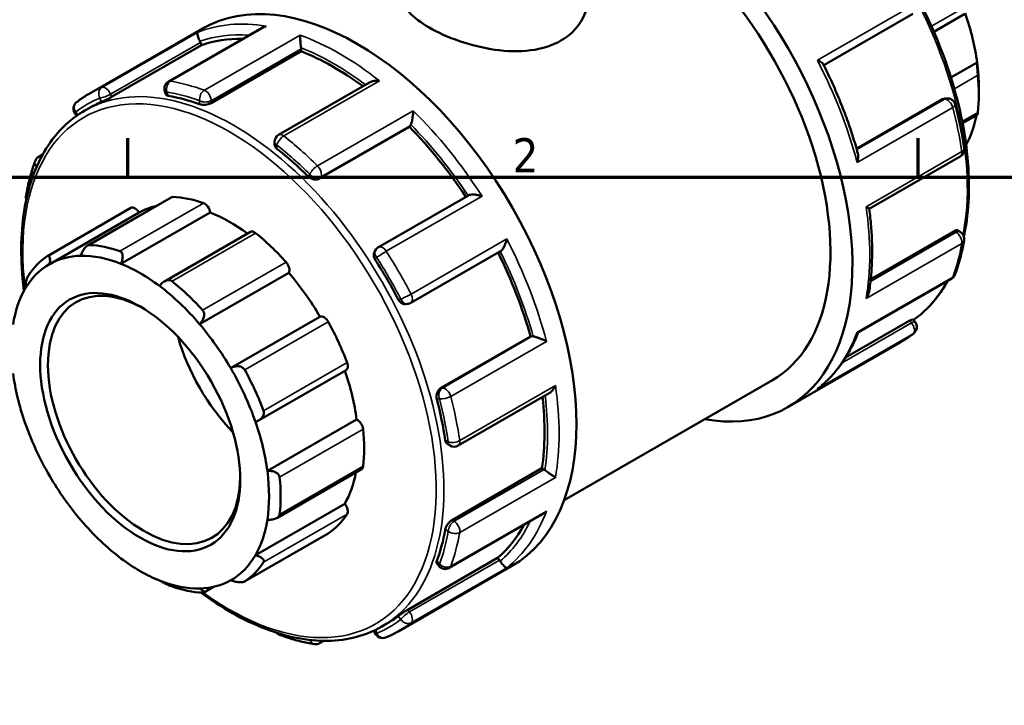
# Model space of a CAD drawing. Header units: millimetres. Extents: x 0 to 903, y -221 to 634.
# Tile 6 of 10: x 60 to 148, y 527 to 588. Entities that reach past the tile are written whole.
import ezdxf

# ---------------------------------------------------------------- set-up
doc = ezdxf.new("R2010")
doc.units = ezdxf.units.MM
for name, color, linetype, lineweight in [('Border (ANSI)', 7, 'Continuous', 70), ('Visible (ANSI)', 7, 'Continuous', 50), ('Visible Narrow (ANSI)', 7, 'Continuous', 35)]:
    doc.layers.add(name, color=color, linetype=linetype, lineweight=lineweight)
doc.styles.add('Note Text (ANSI)', font='tahoma.ttf')

# ---------------------------------------------------------------- blocks, each defined once
blk = doc.blocks.new('Borders Default Border')
at = {"layer": 'Border (ANSI)'}
for p, q in [((70.083, 574), (70.083, 577.448)), ((140.167, 574), (140.167, 577.448))]:
    blk.add_line(p, q, dxfattribs=at)
at = {"layer": 'Border (ANSI)', "flags": 128}
blk.add_lwpolyline([(20, 20), (20, 574), (821, 574), (821, 20), (20, 20)], dxfattribs=at)
at = {"layer": 'Border (ANSI)', "insert": (104.201, 574.4), "char_height": 3.048, "attachment_point": 7, "style": 'Note Text (ANSI)'}
blk.add_mtext('2', dxfattribs=at)

msp = doc.modelspace()

# ---------------------------------------------------------------- linework, layer by layer
at = {"layer": 'Visible (ANSI)'}
for p, q in [((131.785, 583.921), (139.675, 588.465)), ((141.549, 586.887), (144.302, 588.472)), ((66.665, 581.391), (76.689, 587.163)), ((81.955, 587.227), (73.686, 582.465)), ((76.616, 585.691), (76.525, 585.926)), ((68.643, 581.099), (76.616, 585.691)), ((77.471, 580.558), (85.445, 585.149)), ((85.445, 585.149), (85.445, 585.36)), ((145.383, 584.167), (143.063, 582.831)), ((91.523, 582.387), (83.455, 577.742)), ((73.372, 581.577), (73.48, 581.297)), ((145.537, 581.917), (145.537, 581.328)), ((142.329, 580.897), (134.696, 576.502)), ((142.514, 580.958), (142.677, 580.973)), ((66.265, 579.891), (66.702, 580.143)), ((65.412, 579.603), (65.549, 579.433)), ((144.096, 578.771), (145.411, 579.528)), ((87.081, 573.854), (95.055, 578.445)), ((95.055, 578.445), (95.146, 578.576)), ((83.093, 577.115), (83.093, 576.875)), ((62.187, 575.792), (62.527, 575.988)), ((135.821, 571.165), (143.884, 575.808)), ((73.936, 572.196), (66.498, 567.913)), ((100.282, 572.371), (92.306, 567.778)), ((62.953, 566.986), (70.361, 571.252)), ((63.159, 566.284), (71.078, 570.844)), ((69.474, 566.301), (77.393, 570.861)), ((143.678, 569.253), (143.884, 569.134)), ((80.947, 569.133), (73.321, 564.741)), ((143.341, 569.204), (135.952, 564.949)), ((92.075, 567.567), (91.981, 567.433)), ((95.161, 562.831), (103.137, 567.424)), ((76.44, 560.954), (84.359, 565.514)), ((134.836, 560.201), (143.104, 564.962)), ((94.704, 562.722), (94.866, 562.737)), ((79.199, 557.047), (87.119, 561.607)), ((139.69, 561.384), (139.878, 561.151)), ((139.412, 561.259), (133.726, 557.984)), ((97.814, 555.263), (105.788, 559.855)), ((105.946, 559.869), (105.788, 559.855)), ((128.601, 553.59), (138.626, 559.363)), ((81.668, 552.404), (89.438, 556.878)), ((108.768, 545.342), (127.229, 555.973)), ((99.37, 550.174), (107.436, 554.819)), ((82.451, 547.927), (90.37, 552.487)), ((98.441, 550.293), (98.648, 550.174)), ((83.29, 543.755), (90.804, 548.082)), ((98.826, 543.569), (106.8, 548.161)), ((106.982, 548.056), (106.8, 548.161)), ((81.397, 540.461), (89.316, 545.021)), ((98.589, 539.327), (106.857, 544.088)), ((80.428, 538.116), (87.836, 542.382)), ((94.898, 535.625), (102.871, 540.216)), ((97.477, 539.734), (97.664, 539.501)), ((103.029, 540.02), (102.871, 540.216)), ((94.111, 533.729), (104.136, 539.501)), ((77.684, 537.65), (76.824, 537.155)), ((92.614, 534.136), (93.051, 534.387)), ((91.912, 533.771), (91.993, 533.564)), ((87.449, 532.861), (87.09, 532.654))]:
    msp.add_line(p, q, dxfattribs=at)
for centre, start, end in [((74.047, 581.838), 119.93599, 201.19789), ((65.976, 580.056), 127.99348, 218.80817), ((142.743, 580.252), 14.63814, 95.23725), ((83.816, 577.115), 119.93599, 180), ((143.523, 576.435), 299.93599, 8.29912), ((62.548, 575.165), 119.93599, 159.5159), ((61.767, 572.247), 170.05582, 198.13929), ((143.523, 568.507), 350.05582, 60.06401), ((92.667, 567.151), 119.93599, 144.97291), ((142.743, 565.589), 299.93599, 339.5159), ((94.8, 563.458), 275.23725, 299.93599), ((139.314, 560.697), 307.99348, 38.80817), ((99.009, 550.801), 240.06401, 299.93599), ((98.228, 539.954), 218.80817, 299.93599), ((83.816, 534.056), 221.26066, 250.0497), ((92.667, 533.826), 201.19789, 292.25702), ((86.729, 533.281), 260.6364, 299.93599)]:
    msp.add_arc(centre, 0.724, start, end, dxfattribs=at)
for centre, major_axis, start_param, end_param in [((114.878, 577.421), (13.723, -23.831), 5.832158, 8.704762), ((114.878, 577.421), (12.351, -21.448), 0, 2.428637), ((90.412, 563.332), (-13.723, 23.831), 3.141593, 6.283185), ((134.111, 588.497), (-8.064, 14.003), 4.09327, 4.392897), ((76.082, 585.886), (-0.361, 0.627), 4.452523, 4.62109), ((88.362, 562.151), (-13.174, 22.878), 5.947603, 6.180212), ((84.933, 585.655), (-0.361, 0.627), 3.928925, 4.097492), ((88.362, 562.151), (-13.174, 22.878), 5.361516, 5.656614), ((134.111, 588.497), (-8.064, 14.003), 3.928925, 4.09327), ((133.6, 588.202), (8.425, -14.63), 0.667766, 0.906898), ((79.876, 557.265), (-13.174, 22.878), 6.208024, 6.283185), ((79.876, 557.265), (13.174, -22.878), 2.542832, 2.697023), ((134.111, 588.497), (8.064, -14.003), 0.339466, 0.591719), ((88.362, 562.151), (-13.174, 22.878), 4.822746, 5.133015), ((94.703, 579.126), (0.361, -0.627), 0.263733, 0.4323), ((79.876, 557.265), (13.174, -22.878), 2.019234, 2.173424), ((74.297, 571.569), (-0.361, 0.627), 5.933446, 6.283185), ((79.098, 556.817), (-8.425, 14.63), 5.694314, 5.933446), ((70.722, 570.625), (-0.361, 0.627), 4.729446, 6.283185), ((79.098, 556.817), (-8.064, 14.003), 6.105402, 6.277853), ((76.889, 571.05), (0.361, -0.627), 0.959535, 2.552722), ((79.098, 556.817), (8.064, -14.003), 2.218568, 2.507942), ((81.308, 568.506), (-0.361, 0.627), 5.305127, 6.283185), ((79.098, 556.817), (8.425, -14.63), 1.924403, 2.163535), ((71.69, 552.551), (-8.425, 14.63), 5.694314, 5.933446), ((71.69, 552.551), (-8.425, 14.63), 0.039447, 0.278579), ((71.179, 552.257), (-8.064, 14.003), 5.978226, 6.277853), ((71.179, 552.257), (-8.064, 14.003), 5.649534, 5.978226), ((79.876, 557.265), (13.174, -22.878), 1.495635, 1.649825), ((88.362, 562.151), (-13.174, 22.878), 4.29563, 4.605965), ((71.179, 552.257), (-8.064, 14.003), 6.277853, 6.606544), ((71.179, 552.257), (8.064, -14.003), 2.208315, 2.507942), ((83.9, 566.039), (0.361, -0.627), 0.331217, 1.924403), ((71.52, 552.453), (6.018, -10.45), 2.37399, 7.050788), ((79.098, 556.817), (8.064, -14.003), 1.579996, 1.879623), ((71.179, 552.257), (-8.064, 14.003), 0.323359, 0.622986), ((71.179, 552.257), (8.064, -14.003), 1.879623, 2.208315), ((71.69, 552.551), (-8.425, 14.63), 5.065996, 5.305127), ((87.475, 560.978), (-0.361, 0.627), 4.676809, 6.269995), ((71.179, 552.257), (8.064, -14.003), 1.579996, 1.879623), ((79.098, 556.817), (8.425, -14.63), 1.296085, 1.535216), ((82.493, 558.772), (-6.018, 10.45), 1.154619, 1.986973), ((106.202, 559.21), (-0.361, 0.627), 5.854752, 6.02332), ((71.179, 552.257), (8.064, -14.003), 1.251305, 1.579996), ((89.077, 557.505), (0.361, -0.627), 0, 1.296085), ((71.179, 552.257), (-8.064, 14.003), 0.951678, 1.251305), ((71.69, 552.551), (-8.425, 14.63), 4.437677, 4.676809), ((79.098, 556.817), (8.064, -14.003), 0.951678, 1.249238), ((88.362, 562.151), (-13.174, 22.878), 3.772032, 4.067311), ((79.876, 557.265), (13.174, -22.878), 0.972036, 1.126227), ((71.179, 552.257), (-8.064, 14.003), 1.251305, 1.579996), ((71.179, 552.257), (8.064, -14.003), 0.951678, 1.251305), ((90.443, 551.86), (0.361, -0.627), 0.906898, 2.500084), ((79.098, 556.817), (8.425, -14.63), 0.667766, 0.906898), ((90.443, 548.709), (0.361, -0.627), 0, 0.667766), ((71.179, 552.257), (-8.064, 14.003), 1.579996, 1.879623), ((71.179, 552.257), (8.064, -14.003), 0.622986, 0.951678), ((79.098, 556.817), (8.064, -14.003), 0.323359, 0.591719), ((106.982, 547.465), (-0.361, 0.627), 5.331154, 5.499721), ((71.69, 552.551), (-8.425, 14.63), 3.809359, 4.04849), ((89.077, 544.636), (0.361, -0.627), 0.278579, 1.871765), ((79.098, 556.817), (8.425, -14.63), 0.039447, 0.278579), ((71.179, 552.257), (-8.064, 14.003), 1.879623, 2.208315), ((71.179, 552.257), (8.064, -14.003), 0.323359, 0.622986), ((88.362, 562.151), (13.174, -22.878), 0.10684, 0.340661), ((87.475, 543.009), (0.361, -0.627), 0, 0.039447), ((79.876, 557.265), (13.174, -22.878), 0.448437, 0.602628), ((71.179, 552.257), (8.064, -14.003), 6.277853, 6.606544), ((71.179, 552.257), (-8.064, 14.003), 2.208315, 2.507942), ((71.69, 552.551), (8.425, -14.63), 0.039447, 0.278579), ((102.774, 539.655), (-0.361, 0.627), 4.807555, 4.976122), ((71.179, 552.257), (8.064, -14.003), 5.649534, 5.978226), ((71.179, 552.257), (8.064, -14.003), 5.978226, 6.277853), ((71.69, 552.551), (8.425, -14.63), 5.694314, 5.933446), ((79.876, 557.265), (13.174, -22.878), 0, 0.079029)]:
    msp.add_ellipse(centre, major_axis=major_axis, ratio=0.578093, start_param=start_param, end_param=end_param, dxfattribs=at)
msp.add_ellipse((71.179, 552.257), major_axis=(6.258, -10.868), ratio=0.578093, dxfattribs=at)
for points, knots in [([(122.126, 607.14), (122.462, 607.03), (122.8, 606.909), (125.134, 605.996), (127.167, 604.816), (131.119, 601.783), (133.037, 599.928), (136.562, 595.739), (138.169, 593.405), (140.915, 588.49), (142.053, 585.911), (143.747, 580.763), (144.301, 578.195), (144.766, 573.322), (144.676, 571.019), (144.244, 568.887), (144.227, 568.809), (144.211, 568.732)], [6.070202, 6.070202, 6.070202, 6.070202, 6.124935, 6.124935, 6.447464, 6.447464, 6.77046, 6.77046, 7.092938, 7.092938, 7.415219, 7.415219, 7.737758, 7.737758, 8.060811, 8.060811, 8.073028, 8.073028, 8.073028, 8.073028]), ([(110.895, 590.041), (110.895, 589.304), (110.691, 588.514), (109.853, 587.12), (109.218, 586.52), (107.74, 585.669), (106.807, 585.367), (104.775, 585.107), (103.675, 585.146), (101.616, 585.434), (100.515, 585.704), (98.483, 586.401), (97.55, 586.826), (96.073, 587.677), (95.438, 588.155), (94.599, 589.111), (94.395, 589.593), (94.395, 590.041)], [1.880112, 1.880112, 1.880112, 1.880112, 2.193561, 2.193561, 2.50701, 2.50701, 2.820459, 2.820459, 3.133908, 3.133908, 3.447212, 3.447212, 3.760516, 3.760516, 4.073819, 4.073819, 4.387123, 4.387123, 4.387123, 4.387123]), ([(76.476, 586.036), (76.445, 586.097), (76.417, 586.157), (76.362, 586.285), (76.337, 586.35), (76.29, 586.486), (76.271, 586.554), (76.247, 586.665), (76.242, 586.71), (76.243, 586.781), (76.249, 586.806), (76.261, 586.821), (76.262, 586.821), (76.262, 586.822)], [0, 0, 0, 0, 0.0203393, 0.0203393, 0.0436652, 0.0436652, 0.0747396, 0.0747396, 0.1054581, 0.1054581, 0.1377174, 0.1377174, 0.1382537, 0.1382537, 0.1382537, 0.1382537]), ([(82.361, 587.381), (82.359, 587.38), (82.357, 587.38), (82.252, 587.357), (82.15, 587.323), (82.021, 587.263), (81.987, 587.246), (81.955, 587.227)], [-0.00054139, -0.00054139, -0.00054139, -0.00054139, 0, 0, 0.03203812, 0.03203812, 0.04364279, 0.04364279, 0.04364279, 0.04364279]), ([(85.438, 585.464), (85.429, 585.523), (85.422, 585.587), (85.406, 585.731), (85.398, 585.809), (85.382, 585.985), (85.375, 586.08), (85.364, 586.252), (85.359, 586.329), (85.353, 586.469), (85.352, 586.531), (85.352, 586.583), (85.352, 586.584), (85.352, 586.585)], [0, 0, 0, 0, 0.0203393, 0.0203393, 0.0436652, 0.0436652, 0.0747396, 0.0747396, 0.1054581, 0.1054581, 0.1377174, 0.1377174, 0.1382537, 0.1382537, 0.1382537, 0.1382537]), ([(131.218, 584.365), (131.22, 584.364), (131.221, 584.364), (131.311, 584.326), (131.392, 584.286), (131.533, 584.206), (131.594, 584.165), (131.687, 584.086), (131.722, 584.047), (131.741, 584.01)], [-0.00054139, -0.00054139, -0.00054139, -0.00054139, 0, 0, 0.03203812, 0.03203812, 0.0625917, 0.0625917, 0.09097748, 0.09097748, 0.09097748, 0.09097748]), ([(145.452, 583.024), (145.448, 583.068), (145.443, 583.116), (145.434, 583.217), (145.43, 583.27), (145.417, 583.43), (145.409, 583.537), (145.396, 583.742), (145.39, 583.851), (145.384, 584.034), (145.383, 584.109), (145.383, 584.167)], [0.1364285, 0.1364285, 0.1364285, 0.1364285, 0.1518148, 0.1518148, 0.1672011, 0.1672011, 0.1979738, 0.1979738, 0.2354154, 0.2354154, 0.2705766, 0.2705766, 0.2705766, 0.2705766]), ([(134.817, 576.073), (134.67, 576.604), (134.511, 577.136), (134.17, 578.201), (133.987, 578.734), (133.598, 579.798), (133.392, 580.33), (132.957, 581.39), (132.729, 581.918), (132.251, 582.969), (132.001, 583.491), (131.741, 584.01)], [5.0750808, 5.0750808, 5.0750808, 5.0750808, 5.1393096, 5.1393096, 5.2035383, 5.2035383, 5.267767, 5.267767, 5.3319958, 5.3319958, 5.3962245, 5.3962245, 5.3962245, 5.3962245]), ([(92.394, 582.529), (92.392, 582.53), (92.391, 582.53), (92.283, 582.541), (92.175, 582.543), (91.968, 582.529), (91.867, 582.513), (91.683, 582.463), (91.598, 582.43), (91.523, 582.387)], [-0.00054139, -0.00054139, -0.00054139, -0.00054139, 0, 0, 0.03203812, 0.03203812, 0.0625917, 0.0625917, 0.09118899, 0.09118899, 0.09118899, 0.09118899]), ([(65.531, 580.627), (65.603, 580.683), (65.676, 580.738), (65.823, 580.847), (65.897, 580.9), (66.047, 581.004), (66.122, 581.055), (66.275, 581.155), (66.352, 581.203), (66.507, 581.299), (66.586, 581.345), (66.665, 581.391)], [5.41806554, 5.41806554, 5.41806554, 5.41806554, 5.4343966, 5.4343966, 5.45072766, 5.45072766, 5.46705873, 5.46705873, 5.48338979, 5.48338979, 5.49972085, 5.49972085, 5.49972085, 5.49972085]), ([(68.643, 581.099), (68.579, 581.062), (68.5, 581.019), (68.334, 580.932), (68.246, 580.888), (68.083, 580.809), (67.999, 580.769), (67.848, 580.7), (67.782, 580.671), (67.732, 580.65)], [0, 0, 0, 0, 0.0272253, 0.0272253, 0.0544506, 0.0544506, 0.0821466, 0.0821466, 0.1098427, 0.1098427, 0.1098427, 0.1098427]), ([(73.67, 581.195), (73.609, 581.205), (73.556, 581.223), (73.501, 581.262), (73.488, 581.279), (73.481, 581.297)], [-0.10984267, -0.10984267, -0.10984267, -0.10984267, -0.08214662, -0.08214662, -0.0655524, -0.0655524, -0.0655524, -0.0655524]), ([(77.471, 580.558), (77.407, 580.521), (77.326, 580.486), (77.148, 580.434), (77.052, 580.416), (76.87, 580.399), (76.772, 580.398), (76.593, 580.415), (76.512, 580.432), (76.448, 580.456)], [0, 0, 0, 0, 0.0272253, 0.0272253, 0.0544506, 0.0544506, 0.0821466, 0.0821466, 0.1098427, 0.1098427, 0.1098427, 0.1098427]), ([(60.88, 563.908), (60.832, 564.272), (60.791, 564.634), (60.524, 567.431), (60.614, 569.735), (61.446, 573.838), (62.186, 575.641), (64.059, 578.266), (65.085, 579.212), (66.265, 579.891)], [4.5486068, 4.5486068, 4.5486068, 4.5486068, 4.5961655, 4.5961655, 4.9192185, 4.9192185, 5.2413668, 5.2413668, 5.4997209, 5.4997209, 5.4997209, 5.4997209]), ([(95.183, 578.645), (95.199, 578.687), (95.216, 578.739), (95.251, 578.864), (95.268, 578.938), (95.304, 579.115), (95.322, 579.219), (95.35, 579.419), (95.361, 579.516), (95.378, 579.703), (95.383, 579.794), (95.386, 579.877), (95.386, 579.878), (95.386, 579.88)], [0, 0, 0, 0, 0.0203393, 0.0203393, 0.0436652, 0.0436652, 0.0747396, 0.0747396, 0.1054581, 0.1054581, 0.1377174, 0.1377174, 0.1382537, 0.1382537, 0.1382537, 0.1382537]), ([(143.443, 580.435), (143.511, 580.172), (143.577, 579.909), (143.702, 579.386), (143.762, 579.124), (143.874, 578.603), (143.927, 578.343), (144.027, 577.824), (144.074, 577.566), (144.161, 577.051), (144.202, 576.795), (144.239, 576.539)], [1.2292753, 1.2292753, 1.2292753, 1.2292753, 1.261164, 1.261164, 1.2930526, 1.2930526, 1.3249413, 1.3249413, 1.3568299, 1.3568299, 1.3887185, 1.3887185, 1.3887185, 1.3887185]), ([(145.411, 579.528), (145.415, 579.531), (145.42, 579.541), (145.43, 579.578), (145.434, 579.6), (145.443, 579.657), (145.448, 579.692), (145.452, 579.731)], [0.3445632, 0.3445632, 0.3445632, 0.3445632, 0.36352175, 0.36352175, 0.37890806, 0.37890806, 0.39429437, 0.39429437, 0.39429437, 0.39429437]), ([(83.305, 576.507), (83.241, 576.558), (83.185, 576.619), (83.111, 576.747), (83.093, 576.814), (83.093, 576.875)], [-0.10984267, -0.10984267, -0.10984267, -0.10984267, -0.08214662, -0.08214662, -0.05465873, -0.05465873, -0.05465873, -0.05465873]), ([(61.054, 572.372), (61.092, 572.587), (61.133, 572.801), (61.222, 573.223), (61.27, 573.431), (61.372, 573.843), (61.427, 574.047), (61.542, 574.448), (61.603, 574.646), (61.731, 575.036), (61.799, 575.229), (61.87, 575.418)], [4.8944668, 4.8944668, 4.8944668, 4.8944668, 4.9263554, 4.9263554, 4.958244, 4.958244, 4.9901327, 4.9901327, 5.0220213, 5.0220213, 5.05391, 5.05391, 5.05391, 5.05391]), ([(134.817, 576.073), (134.833, 576.013), (134.842, 575.947), (134.846, 575.788), (134.838, 575.693), (134.804, 575.496), (134.777, 575.392), (134.741, 575.29), (134.74, 575.288), (134.739, 575.286)], [0.0510923, 0.0510923, 0.0510923, 0.0510923, 0.07473963, 0.07473963, 0.10545808, 0.10545808, 0.13771742, 0.13771742, 0.13825366, 0.13825366, 0.13825366, 0.13825366]), ([(87.081, 573.854), (87.017, 573.817), (86.936, 573.79), (86.762, 573.767), (86.667, 573.772), (86.49, 573.806), (86.395, 573.839), (86.222, 573.929), (86.144, 573.986), (86.082, 574.047)], [0, 0, 0, 0, 0.0272253, 0.0272253, 0.0544506, 0.0544506, 0.0821466, 0.0821466, 0.1098427, 0.1098427, 0.1098427, 0.1098427]), ([(101.484, 572.297), (101.483, 572.297), (101.481, 572.298), (101.386, 572.332), (101.285, 572.361), (101.085, 572.406), (100.983, 572.424), (100.778, 572.446), (100.673, 572.449), (100.502, 572.438), (100.434, 572.427), (100.339, 572.399), (100.308, 572.386), (100.282, 572.371)], [-0.0005414, -0.0005414, -0.0005414, -0.0005414, 0, 0, 0.0320381, 0.0320381, 0.0625917, 0.0625917, 0.0942432, 0.0942432, 0.1179354, 0.1179354, 0.1320382, 0.1320382, 0.1320382, 0.1320382]), ([(135.541, 571.366), (135.542, 571.365), (135.543, 571.365), (135.607, 571.328), (135.661, 571.295), (135.747, 571.238), (135.78, 571.215), (135.812, 571.185), (135.82, 571.175), (135.821, 571.169)], [-0.00054139, -0.00054139, -0.00054139, -0.00054139, 0, 0, 0.03203812, 0.03203812, 0.0625917, 0.0625917, 0.08253843, 0.08253843, 0.08253843, 0.08253843]), ([(135.808, 563.843), (135.879, 564.29), (135.935, 564.748), (136.02, 565.68), (136.048, 566.155), (136.078, 567.121), (136.078, 567.612), (136.052, 568.607), (136.025, 569.111), (135.943, 570.132), (135.889, 570.648), (135.821, 571.169)], [4.5473018, 4.5473018, 4.5473018, 4.5473018, 4.6126963, 4.6126963, 4.6780908, 4.6780908, 4.7434854, 4.7434854, 4.8088799, 4.8088799, 4.8742744, 4.8742744, 4.8742744, 4.8742744]), ([(143.341, 569.204), (143.405, 569.241), (143.472, 569.266), (143.589, 569.283), (143.64, 569.275), (143.678, 569.253)], [0.21993372, 0.21993372, 0.21993372, 0.21993372, 0.24726359, 0.24726359, 0.27445263, 0.27445263, 0.27445263, 0.27445263]), ([(103.137, 567.424), (103.162, 567.438), (103.188, 567.458), (103.259, 567.524), (103.302, 567.578), (103.397, 567.718), (103.446, 567.81), (103.531, 567.998), (103.567, 568.096), (103.629, 568.296), (103.655, 568.399), (103.674, 568.5), (103.674, 568.502), (103.675, 568.504)], [0.0066512, 0.0066512, 0.0066512, 0.0066512, 0.0203393, 0.0203393, 0.0436652, 0.0436652, 0.0747396, 0.0747396, 0.1054581, 0.1054581, 0.1377174, 0.1377174, 0.1382537, 0.1382537, 0.1382537, 0.1382537]), ([(144.236, 568.382), (144.198, 568.166), (144.157, 567.953), (144.068, 567.531), (144.02, 567.322), (143.918, 566.91), (143.864, 566.707), (143.748, 566.306), (143.687, 566.108), (143.559, 565.717), (143.491, 565.525), (143.42, 565.335)], [1.7528741, 1.7528741, 1.7528741, 1.7528741, 1.7847628, 1.7847628, 1.8166514, 1.8166514, 1.84854, 1.84854, 1.8804287, 1.8804287, 1.9123173, 1.9123173, 1.9123173, 1.9123173]), ([(65.918, 567.013), (65.951, 567.123), (65.996, 567.242), (66.109, 567.476), (66.178, 567.591), (66.313, 567.764), (66.385, 567.838), (66.496, 567.914), (66.533, 567.934), (66.606, 567.959), (66.641, 567.965), (66.674, 567.964)], [0.2601463, 0.2601463, 0.2601463, 0.2601463, 0.2953075, 0.2953075, 0.3327491, 0.3327491, 0.3635218, 0.3635218, 0.3789081, 0.3789081, 0.3942944, 0.3942944, 0.3942944, 0.3942944]), ([(62.939, 566.977), (62.964, 566.994), (62.988, 567.004), (63.032, 567.009), (63.053, 567.004), (63.109, 566.972), (63.136, 566.924), (63.176, 566.798), (63.186, 566.704), (63.186, 566.5), (63.175, 566.39), (63.159, 566.284)], [0.1364285, 0.1364285, 0.1364285, 0.1364285, 0.1518148, 0.1518148, 0.1672011, 0.1672011, 0.1979738, 0.1979738, 0.2354154, 0.2354154, 0.2705766, 0.2705766, 0.2705766, 0.2705766]), ([(69.382, 567.422), (69.418, 567.409), (69.451, 567.39), (69.508, 567.338), (69.533, 567.306), (69.594, 567.195), (69.616, 567.102), (69.632, 566.9), (69.62, 566.773), (69.565, 566.528), (69.523, 566.408), (69.474, 566.301)], [0.1364285, 0.1364285, 0.1364285, 0.1364285, 0.1518148, 0.1518148, 0.1672011, 0.1672011, 0.1979738, 0.1979738, 0.2354154, 0.2354154, 0.2705766, 0.2705766, 0.2705766, 0.2705766]), ([(92.02, 566.664), (91.971, 566.741), (91.93, 566.831), (91.885, 567.014), (91.879, 567.106), (91.899, 567.267), (91.926, 567.346), (91.972, 567.42), (91.977, 567.426), (91.981, 567.433)], [-0.10984267, -0.10984267, -0.10984267, -0.10984267, -0.08214662, -0.08214662, -0.05445057, -0.05445057, -0.02722528, -0.02722528, -0.02454047, -0.02454047, -0.02454047, -0.02454047]), ([(60.961, 564.052), (60.968, 564.148), (60.98, 564.26), (61.016, 564.5), (61.041, 564.63), (61.095, 564.851), (61.125, 564.958), (61.176, 565.098), (61.193, 565.142), (61.229, 565.218), (61.247, 565.251), (61.265, 565.278)], [0.2601463, 0.2601463, 0.2601463, 0.2601463, 0.2953075, 0.2953075, 0.3327491, 0.3327491, 0.3635218, 0.3635218, 0.3789081, 0.3789081, 0.3942944, 0.3942944, 0.3942944, 0.3942944]), ([(72.884, 564.337), (72.954, 564.432), (73.038, 564.527), (73.233, 564.693), (73.343, 564.762), (73.543, 564.841), (73.645, 564.863), (73.789, 564.855), (73.836, 564.846), (73.923, 564.814), (73.963, 564.792), (73.999, 564.763)], [0.2601463, 0.2601463, 0.2601463, 0.2601463, 0.2953075, 0.2953075, 0.3327491, 0.3327491, 0.3635218, 0.3635218, 0.3789081, 0.3789081, 0.3942944, 0.3942944, 0.3942944, 0.3942944]), ([(142.763, 564.765), (142.548, 564.376), (142.315, 564.006), (141.405, 562.73), (140.625, 561.945), (139.742, 561.32)], [8.3055023, 8.3055023, 8.3055023, 8.3055023, 8.3829595, 8.3829595, 8.5875739, 8.5875739, 8.5875739, 8.5875739]), ([(94.704, 562.723), (94.695, 562.722), (94.686, 562.721), (94.598, 562.718), (94.516, 562.735), (94.366, 562.798), (94.289, 562.849), (94.154, 562.98), (94.096, 563.06), (94.054, 563.142)], [0.02422278, 0.02422278, 0.02422278, 0.02422278, 0.02722528, 0.02722528, 0.05445057, 0.05445057, 0.08214662, 0.08214662, 0.10984267, 0.10984267, 0.10984267, 0.10984267]), ([(135.808, 563.843), (135.806, 563.829), (135.804, 563.816), (135.782, 563.703), (135.749, 563.604), (135.663, 563.411), (135.608, 563.316), (135.543, 563.227), (135.542, 563.225), (135.541, 563.224)], [0.07067827, 0.07067827, 0.07067827, 0.07067827, 0.07473963, 0.07473963, 0.10545808, 0.10545808, 0.13771742, 0.13771742, 0.13825366, 0.13825366, 0.13825366, 0.13825366]), ([(76.707, 562.186), (76.74, 562.149), (76.768, 562.107), (76.811, 562.015), (76.826, 561.965), (76.854, 561.809), (76.846, 561.698), (76.797, 561.476), (76.744, 561.352), (76.607, 561.131), (76.525, 561.034), (76.44, 560.954)], [0.1364285, 0.1364285, 0.1364285, 0.1364285, 0.1518148, 0.1518148, 0.1672011, 0.1672011, 0.1979738, 0.1979738, 0.2354154, 0.2354154, 0.2705766, 0.2705766, 0.2705766, 0.2705766]), ([(139.412, 561.259), (139.476, 561.296), (139.536, 561.328), (139.629, 561.372), (139.661, 561.384), (139.684, 561.387), (139.688, 561.386), (139.69, 561.384)], [0.21993372, 0.21993372, 0.21993372, 0.21993372, 0.247159, 0.247159, 0.27438429, 0.27438429, 0.28545147, 0.28545147, 0.28545147, 0.28545147]), ([(107.196, 559.425), (107.194, 559.425), (107.193, 559.426), (107.121, 559.465), (107.041, 559.505), (106.874, 559.583), (106.786, 559.622), (106.599, 559.697), (106.5, 559.735), (106.327, 559.793), (106.254, 559.815), (106.127, 559.848), (106.073, 559.859), (106.026, 559.866), (106.025, 559.866), (106.024, 559.867)], [-0.0005414, -0.0005414, -0.0005414, -0.0005414, 0, 0, 0.0320381, 0.0320381, 0.0625917, 0.0625917, 0.0942432, 0.0942432, 0.1179354, 0.1179354, 0.1384916, 0.1384916, 0.1390343, 0.1390343, 0.1390343, 0.1390343]), ([(131.316, 555.274), (131.622, 555.515), (131.915, 555.776), (132.473, 556.334), (132.738, 556.631), (133.239, 557.259), (133.476, 557.591), (133.918, 558.286), (134.125, 558.65), (134.506, 559.406), (134.681, 559.798), (134.841, 560.203)], [4.0098785, 4.0098785, 4.0098785, 4.0098785, 4.0793574, 4.0793574, 4.1488364, 4.1488364, 4.2183153, 4.2183153, 4.2877942, 4.2877942, 4.3569966, 4.3569966, 4.3569966, 4.3569966]), ([(134.739, 560.227), (134.74, 560.226), (134.741, 560.226), (134.776, 560.208), (134.803, 560.199), (134.827, 560.198), (134.833, 560.198), (134.836, 560.201)], [-0.00054139, -0.00054139, -0.00054139, -0.00054139, 0, 0, 0.03203812, 0.03203812, 0.04401759, 0.04401759, 0.04401759, 0.04401759]), ([(139.76, 560.127), (139.688, 560.071), (139.615, 560.015), (139.468, 559.907), (139.393, 559.854), (139.243, 559.75), (139.168, 559.699), (139.015, 559.599), (138.938, 559.55), (138.783, 559.455), (138.705, 559.408), (138.626, 559.363)], [2.27647288, 2.27647288, 2.27647288, 2.27647288, 2.29280395, 2.29280395, 2.30913501, 2.30913501, 2.32546607, 2.32546607, 2.34179714, 2.34179714, 2.3581282, 2.3581282, 2.3581282, 2.3581282]), ([(79.199, 557.047), (79.301, 557.104), (79.417, 557.152), (79.666, 557.214), (79.8, 557.225), (80.024, 557.2), (80.131, 557.17), (80.269, 557.09), (80.312, 557.058), (80.386, 556.985), (80.417, 556.943), (80.442, 556.898)], [0.2601463, 0.2601463, 0.2601463, 0.2601463, 0.2953075, 0.2953075, 0.3327491, 0.3327491, 0.3635218, 0.3635218, 0.3789081, 0.3789081, 0.3942944, 0.3942944, 0.3942944, 0.3942944]), ([(97.482, 554.302), (97.46, 554.385), (97.45, 554.482), (97.458, 554.677), (97.477, 554.775), (97.536, 554.946), (97.58, 555.03), (97.686, 555.17), (97.75, 555.226), (97.814, 555.263)], [-0.1098427, -0.1098427, -0.1098427, -0.1098427, -0.0821466, -0.0821466, -0.0544506, -0.0544506, -0.0272253, -0.0272253, 0, 0, 0, 0]), ([(107.436, 554.819), (107.509, 554.861), (107.579, 554.916), (107.714, 555.049), (107.779, 555.13), (107.898, 555.304), (107.951, 555.401), (107.996, 555.501), (107.996, 555.503), (107.997, 555.504)], [0.04707435, 0.04707435, 0.04707435, 0.04707435, 0.07473963, 0.07473963, 0.10545808, 0.10545808, 0.13771742, 0.13771742, 0.13825366, 0.13825366, 0.13825366, 0.13825366]), ([(131.316, 555.274), (131.286, 555.25), (131.255, 555.227), (131.221, 555.205), (131.22, 555.204), (131.218, 555.203)], [0.12614255, 0.12614255, 0.12614255, 0.12614255, 0.13771742, 0.13771742, 0.13825366, 0.13825366, 0.13825366, 0.13825366]), ([(82.116, 553.27), (82.134, 553.223), (82.144, 553.174), (82.151, 553.073), (82.146, 553.022), (82.114, 552.871), (82.065, 552.775), (81.934, 552.599), (81.836, 552.511), (81.623, 552.372), (81.508, 552.32), (81.397, 552.284)], [0.1364285, 0.1364285, 0.1364285, 0.1364285, 0.1518148, 0.1518148, 0.1672011, 0.1672011, 0.1979738, 0.1979738, 0.2354154, 0.2354154, 0.2705766, 0.2705766, 0.2705766, 0.2705766]), ([(98.441, 550.293), (98.388, 550.323), (98.338, 550.373), (98.264, 550.502), (98.238, 550.581), (98.226, 550.662)], [0.05451795, 0.05451795, 0.05451795, 0.05451795, 0.08214662, 0.08214662, 0.10984267, 0.10984267, 0.10984267, 0.10984267]), ([(82.451, 547.927), (82.568, 547.937), (82.696, 547.934), (82.953, 547.896), (83.081, 547.857), (83.278, 547.758), (83.366, 547.697), (83.461, 547.585), (83.488, 547.545), (83.526, 547.46), (83.538, 547.416), (83.543, 547.372)], [0.2601463, 0.2601463, 0.2601463, 0.2601463, 0.2953075, 0.2953075, 0.3327491, 0.3327491, 0.3635218, 0.3635218, 0.3789081, 0.3789081, 0.3942944, 0.3942944, 0.3942944, 0.3942944]), ([(107.997, 547.362), (107.996, 547.363), (107.996, 547.363), (107.951, 547.389), (107.899, 547.421), (107.783, 547.494), (107.719, 547.536), (107.577, 547.631), (107.498, 547.686), (107.353, 547.788), (107.289, 547.834), (107.172, 547.92), (107.12, 547.959), (107.071, 547.996), (107.07, 547.997), (107.068, 547.998)], [-0.0005414, -0.0005414, -0.0005414, -0.0005414, 0, 0, 0.0320381, 0.0320381, 0.0625917, 0.0625917, 0.0942432, 0.0942432, 0.1179354, 0.1179354, 0.1384916, 0.1384916, 0.1390343, 0.1390343, 0.1390343, 0.1390343]), ([(83.543, 544.08), (83.538, 544.041), (83.526, 544.002), (83.488, 543.928), (83.461, 543.893), (83.366, 543.796), (83.278, 543.743), (83.081, 543.659), (82.953, 543.627), (82.696, 543.596), (82.568, 543.595), (82.451, 543.604)], [0.1364285, 0.1364285, 0.1364285, 0.1364285, 0.1518148, 0.1518148, 0.1672011, 0.1672011, 0.1979738, 0.1979738, 0.2354154, 0.2354154, 0.2705766, 0.2705766, 0.2705766, 0.2705766]), ([(106.857, 544.088), (106.889, 544.107), (106.92, 544.127), (107.038, 544.209), (107.119, 544.281), (107.193, 544.362), (107.194, 544.364), (107.196, 544.365)], [0.09411987, 0.09411987, 0.09411987, 0.09411987, 0.10545808, 0.10545808, 0.13771742, 0.13771742, 0.13825366, 0.13825366, 0.13825366, 0.13825366]), ([(98.226, 542.734), (98.238, 542.801), (98.264, 542.881), (98.338, 543.045), (98.388, 543.129), (98.494, 543.277), (98.558, 543.352), (98.692, 543.479), (98.762, 543.532), (98.826, 543.569)], [-0.1098427, -0.1098427, -0.1098427, -0.1098427, -0.0821466, -0.0821466, -0.0544506, -0.0544506, -0.0272253, -0.0272253, 0, 0, 0, 0]), ([(81.397, 540.461), (81.508, 540.433), (81.623, 540.394), (81.836, 540.298), (81.934, 540.238), (82.065, 540.124), (82.114, 540.063), (82.146, 539.97), (82.151, 539.94), (82.144, 539.88), (82.134, 539.851), (82.116, 539.825)], [0.2601463, 0.2601463, 0.2601463, 0.2601463, 0.2953075, 0.2953075, 0.3327491, 0.3327491, 0.3635218, 0.3635218, 0.3789081, 0.3789081, 0.3942944, 0.3942944, 0.3942944, 0.3942944]), ([(97.477, 539.735), (97.464, 539.75), (97.457, 539.771), (97.45, 539.838), (97.46, 539.893), (97.482, 539.951)], [0.06551775, 0.06551775, 0.06551775, 0.06551775, 0.08214662, 0.08214662, 0.10984267, 0.10984267, 0.10984267, 0.10984267]), ([(103.675, 539.341), (103.674, 539.341), (103.674, 539.341), (103.655, 539.338), (103.63, 539.345), (103.57, 539.38), (103.534, 539.406), (103.45, 539.481), (103.401, 539.531), (103.306, 539.641), (103.262, 539.694), (103.179, 539.806), (103.14, 539.861), (103.102, 539.919), (103.101, 539.921), (103.1, 539.922)], [-0.0005414, -0.0005414, -0.0005414, -0.0005414, 0, 0, 0.0320381, 0.0320381, 0.0625917, 0.0625917, 0.0942432, 0.0942432, 0.1179354, 0.1179354, 0.1384916, 0.1384916, 0.1390343, 0.1390343, 0.1390343, 0.1390343]), ([(73.999, 537.681), (73.963, 537.693), (73.923, 537.708), (73.836, 537.743), (73.789, 537.763), (73.645, 537.825), (73.543, 537.873), (73.343, 537.969), (73.233, 538.025), (73.038, 538.127), (72.954, 538.173), (72.884, 538.212)], [0.1364285, 0.1364285, 0.1364285, 0.1364285, 0.1518148, 0.1518148, 0.1672011, 0.1672011, 0.1979738, 0.1979738, 0.2354154, 0.2354154, 0.2705766, 0.2705766, 0.2705766, 0.2705766]), ([(80.442, 538.125), (80.417, 538.109), (80.386, 538.094), (80.312, 538.072), (80.269, 538.064), (80.131, 538.049), (80.024, 538.051), (79.8, 538.071), (79.666, 538.094), (79.417, 538.155), (79.301, 538.191), (79.199, 538.229)], [0.1364285, 0.1364285, 0.1364285, 0.1364285, 0.1518148, 0.1518148, 0.1672011, 0.1672011, 0.1979738, 0.1979738, 0.2354154, 0.2354154, 0.2705766, 0.2705766, 0.2705766, 0.2705766]), ([(76.44, 537.5), (76.525, 537.458), (76.607, 537.412), (76.744, 537.322), (76.797, 537.278), (76.846, 537.211), (76.854, 537.183), (76.826, 537.155), (76.811, 537.147), (76.768, 537.139), (76.74, 537.137), (76.707, 537.138)], [0.2601463, 0.2601463, 0.2601463, 0.2601463, 0.2953075, 0.2953075, 0.3327491, 0.3327491, 0.3635218, 0.3635218, 0.3789081, 0.3789081, 0.3942944, 0.3942944, 0.3942944, 0.3942944]), ([(92.614, 534.136), (91.203, 533.323), (89.574, 532.893), (86.03, 532.829), (84.109, 533.211), (80.293, 534.704), (78.402, 535.777), (76.556, 537.146)], [2.3581282, 2.3581282, 2.3581282, 2.3581282, 2.6669919, 2.6669919, 2.9833426, 2.9833426, 3.2837425, 3.2837425, 3.2837425, 3.2837425]), ([(94.054, 535.06), (94.096, 535.093), (94.154, 535.136), (94.289, 535.232), (94.366, 535.286), (94.516, 535.387), (94.598, 535.441), (94.757, 535.541), (94.833, 535.588), (94.898, 535.625)], [-0.1098427, -0.1098427, -0.1098427, -0.1098427, -0.0821466, -0.0821466, -0.0544506, -0.0544506, -0.0272253, -0.0272253, 0, 0, 0, 0]), ([(94.111, 533.729), (94.036, 533.685), (93.96, 533.643), (93.808, 533.561), (93.731, 533.52), (93.576, 533.442), (93.498, 533.404), (93.341, 533.329), (93.262, 533.293), (93.102, 533.223), (93.022, 533.189), (92.941, 533.156)], [2.3581282, 2.3581282, 2.3581282, 2.3581282, 2.37368578, 2.37368578, 2.38924336, 2.38924336, 2.40480094, 2.40480094, 2.42035852, 2.42035852, 2.4359161, 2.4359161, 2.4359161, 2.4359161]), ([(86.612, 532.567), (86.412, 532.6), (86.212, 532.637), (85.81, 532.72), (85.609, 532.766), (85.204, 532.865), (85.001, 532.919), (84.594, 533.036), (84.39, 533.098), (83.98, 533.231), (83.775, 533.302), (83.569, 533.376)], [2.8000717, 2.8000717, 2.8000717, 2.8000717, 2.8319603, 2.8319603, 2.8638489, 2.8638489, 2.8957376, 2.8957376, 2.9276262, 2.9276262, 2.9595149, 2.9595149, 2.9595149, 2.9595149])]:
    msp.add_open_spline(points, degree=3, knots=knots, dxfattribs=at)
msp.add_open_spline([(142.329, 580.897), (142.386, 580.93), (142.45, 580.952), (142.514, 580.958)], degree=3, dxfattribs=at)
at = {"layer": 'Visible Narrow (ANSI)'}
for p, q in [((139.704, 589.251), (131.218, 584.365)), ((144.025, 588.921), (141.336, 587.373)), ((76.262, 586.822), (67.777, 581.935)), ((73.875, 582.494), (82.361, 587.381)), ((68.551, 581.334), (76.525, 585.926)), ((85.352, 586.585), (76.867, 581.698)), ((77.471, 580.769), (85.445, 585.36)), ((83.909, 577.643), (92.394, 582.529)), ((143.365, 581.822), (145.452, 583.024)), ((73.67, 581.195), (73.535, 581.544)), ((67.597, 580.999), (67.732, 580.65)), ((68.643, 581.099), (68.551, 581.334)), ((76.448, 580.769), (76.448, 580.456)), ((77.471, 580.558), (77.471, 580.769)), ((142.487, 580.912), (134.715, 576.436)), ((142.329, 580.897), (142.487, 580.912)), ((65.664, 579.513), (65.464, 579.762)), ((95.386, 579.88), (86.901, 574.993)), ((134.739, 575.286), (143.225, 580.173)), ((145.452, 579.731), (144.065, 578.932)), ((87.172, 573.984), (95.146, 578.576)), ((83.305, 576.507), (83.305, 576.82)), ((144.026, 576.252), (135.541, 571.366)), ((86.218, 574.24), (86.082, 574.047)), ((87.081, 573.854), (87.172, 573.984)), ((66.674, 567.964), (74.082, 572.23)), ((92.999, 567.41), (101.484, 572.297)), ((76.79, 571.688), (69.382, 567.422)), ((73.999, 564.763), (81.407, 569.029)), ((103.675, 568.504), (95.189, 563.617)), ((143.523, 569.098), (135.927, 564.724)), ((143.341, 569.204), (143.523, 569.098)), ((135.541, 563.224), (144.026, 568.11)), ((92.02, 566.664), (92.156, 566.857)), ((84.115, 566.452), (76.707, 562.186)), ((143.225, 565.113), (134.739, 560.227)), ((94.288, 563.163), (94.054, 563.142)), ((80.442, 556.898), (87.85, 561.164)), ((139.57, 561.062), (133.417, 557.519)), ((139.412, 561.259), (139.57, 561.062)), ((105.946, 559.869), (97.972, 555.277)), ((131.218, 555.203), (139.704, 560.089)), ((98.71, 554.538), (107.196, 559.425)), ((89.524, 557.536), (82.116, 553.27)), ((97.972, 555.277), (97.814, 555.263)), ((107.997, 555.504), (99.512, 550.618)), ((97.482, 554.302), (97.717, 554.323)), ((83.543, 547.372), (90.951, 551.638)), ((98.497, 550.506), (98.226, 550.662)), ((90.951, 548.346), (83.543, 544.08)), ((106.982, 548.056), (99.009, 543.464)), ((99.512, 542.476), (107.997, 547.362)), ((82.116, 539.825), (89.524, 544.091)), ((107.196, 544.365), (98.71, 539.479)), ((99.009, 543.464), (98.826, 543.569)), ((87.85, 542.391), (80.442, 538.125)), ((98.226, 542.734), (98.497, 542.578)), ((103.029, 540.02), (95.056, 535.428)), ((97.717, 539.66), (97.482, 539.951)), ((95.189, 534.455), (103.675, 539.341)), ((95.056, 535.428), (94.898, 535.625)), ((94.054, 535.06), (94.288, 534.768)), ((92.156, 533.531), (92.039, 533.831))]:
    msp.add_line(p, q, dxfattribs=at)
for centre, major_axis, ratio, start_param, end_param in [((125.851, 583.74), (13.174, -22.878), 0.578093, 0.585682, 2.559787), ((88.873, 562.446), (-13.723, 23.831), 0.578093, 5.841242, 6.205397), ((88.362, 562.151), (-13.362, 23.204), 0.578093, 5.909374, 6.178376), ((88.873, 562.446), (-13.723, 23.831), 0.578093, 5.317643, 5.681799), ((88.362, 562.151), (13.362, -23.204), 0.578093, 2.209296, 2.513185), ((79.44, 557.014), (13.174, -22.878), 0.578093, 0, 3.141593), ((116.417, 578.308), (13.723, -23.831), 0.578093, 1.128853, 1.493008), ((74.047, 581.838), (0.118, 0.714), 0.737574, 0.543127, 2.113924), ((74.047, 581.838), (-0.361, 0.627), 0.578093, 5.841242, 6.283185), ((80.388, 557.56), (-13.723, 23.831), 0.578093, 5.681799, 5.841242), ((80.388, 557.56), (-13.723, 23.831), 0.578093, 6.205397, 6.283185), ((68.108, 581.294), (-0.274, 0.67), 0.813503, 0.109249, 1.680045), ((68.108, 581.294), (-0.361, 0.627), 0.578093, 4.452523, 6.205397), ((74.047, 581.838), (-0.675, -0.262), 0.209664, 0, 0.632588), ((79.876, 557.265), (13.362, -23.204), 0.578093, 2.540206, 2.699649), ((76.959, 581.063), (-0.247, -0.68), 0.67281, 3.815479, 5.386276), ((76.959, 581.063), (0.361, -0.627), 0.578093, 0.787332, 2.540206), ((79.098, 556.817), (-12.934, 22.46), 0.578093, 2.230782, 7.21754), ((65.976, 580.056), (-0.445, 0.57), 0.813252, 0, 1.456174), ((79.876, 557.265), (-13.362, 23.204), 0.578093, 6.205397, 6.364841), ((68.108, 581.294), (-0.675, -0.262), 0.209664, 0.632588, 2.203385), ((76.959, 581.063), (-0.724, 0), 0.575862, 0.785398, 2.356194), ((142.743, 580.252), (-0.066, 0.72), 0.788574, 0, 0.347928), ((142.743, 580.252), (-0.361, 0.627), 0.578093, 4.270446, 6.02332), ((65.976, 580.056), (-0.564, -0.453), 0.212712, 5.650103, 6.283185), ((88.873, 562.446), (-13.723, 23.831), 0.578093, 4.794044, 5.1582), ((142.743, 580.252), (0.7, 0.183), 0.348988, 5.377159, 6.283185), ((124.902, 583.194), (13.723, -23.831), 0.578093, 0.96941, 1.128853), ((88.362, 562.151), (13.362, -23.204), 0.578093, 1.679596, 1.989586), ((83.816, 577.115), (-0.724, 0), 0.575862, 0, 0.785398), ((83.816, 577.115), (0.448, 0.568), 0.464264, 0.859655, 2.430452), ((83.816, 577.115), (-0.361, 0.627), 0.578093, 5.317643, 6.283185), ((80.388, 557.56), (-13.723, 23.831), 0.578093, 5.1582, 5.317643), ((79.876, 557.265), (13.362, -23.204), 0.578093, 2.016607, 2.17605), ((143.523, 576.435), (0.361, -0.627), 0.578093, 0, 0.96941), ((143.523, 576.435), (0.716, 0.104), 0.461665, 5.422212, 6.283185), ((62.548, 575.165), (-0.678, 0.253), 0.736219, 0, 0.940562), ((62.548, 575.165), (-0.361, 0.627), 0.578093, 5.731682, 6.283185), ((86.729, 574.535), (-0.508, -0.515), 0.351838, 4.046726, 5.617522), ((86.729, 574.535), (0.361, -0.627), 0.578093, 0.263733, 2.016607), ((86.729, 574.535), (0.592, -0.415), 0.787757, 4.359809, 5.930605), ((61.767, 572.247), (-0.713, 0.125), 0.67102, 0, 0.503346), ((116.417, 578.308), (13.723, -23.831), 0.578093, 0.605254, 0.96941), ((88.873, 562.446), (-13.723, 23.831), 0.578093, 4.270446, 4.634601), ((143.523, 568.507), (0.361, 0.627), 0.578093, 0, 0.783464), ((143.523, 568.507), (-0.361, 0.627), 0.578093, 3.746847, 5.499721), ((143.523, 568.507), (0.713, -0.125), 0.67102, 5.60656, 6.283185), ((92.667, 567.151), (-0.592, 0.415), 0.787757, 0, 1.218216), ((92.667, 567.151), (-0.361, 0.627), 0.578093, 4.794044, 6.283185), ((124.902, 583.194), (13.723, -23.831), 0.578093, 0.445811, 0.605254), ((92.667, 567.151), (0.609, 0.39), 0.066554, 0.952831, 2.523628), ((79.876, 557.265), (13.362, -23.204), 0.578093, 1.493008, 1.652452), ((80.388, 557.56), (-13.723, 23.831), 0.578093, 4.634601, 4.794044), ((88.362, 562.151), (13.362, -23.204), 0.578093, 1.155874, 1.465874), ((142.743, 565.589), (0.361, -0.627), 0.578093, 0, 0.445811), ((142.743, 565.589), (0.678, -0.253), 0.736219, 5.736453, 6.283185), ((125.851, 583.74), (13.174, -22.878), 0.578093, 0.055675, 0.340661), ((94.8, 563.458), (-0.643, -0.332), 0.063409, 0.617819, 2.188615), ((94.8, 563.458), (0.066, -0.72), 0.788574, 5.060317, 6.283185), ((94.8, 563.458), (0.361, -0.627), 0.578093, 0, 1.493008), ((139.314, 560.697), (0.564, 0.453), 0.212712, 0, 0.937714), ((139.314, 560.697), (0.361, -0.627), 0.578093, 0.081655, 1.834529), ((116.417, 578.308), (13.723, -23.831), 0.578093, 0.081655, 0.445811), ((124.902, 583.194), (13.723, -23.831), 0.578093, 0, 0.081655), ((139.314, 560.697), (0.445, -0.57), 0.813252, 6.168563, 6.283185), ((98.228, 554.618), (-0.066, 0.72), 0.788574, 0.347928, 1.918725), ((98.228, 554.618), (-0.361, 0.627), 0.578093, 4.270446, 6.02332), ((88.873, 562.446), (-13.723, 23.831), 0.578093, 3.746847, 4.111002), ((98.228, 554.618), (0.7, 0.183), 0.348988, 3.806363, 5.377159), ((80.388, 557.56), (-13.723, 23.831), 0.578093, 4.111002, 4.270446), ((88.362, 562.151), (13.362, -23.204), 0.578093, 0.632275, 0.936257), ((79.876, 557.265), (13.362, -23.204), 0.578093, 0.96941, 1.128853), ((99.009, 550.801), (-0.716, -0.104), 0.461665, 0.709823, 2.28062), ((99.009, 550.801), (-0.361, -0.627), 0.578093, 5.495853, 6.283185), ((99.009, 550.801), (0.361, -0.627), 0.578093, 0, 0.96941), ((88.873, 562.446), (13.723, -23.831), 0.578093, 0.081655, 0.445811), ((99.009, 542.873), (0.361, 0.627), 0.578093, 0.783464, 2.354261), ((99.009, 542.873), (0.361, -0.627), 0.578093, 0.605254, 2.358128), ((88.362, 562.151), (13.362, -23.204), 0.578093, 0.108676, 0.378333), ((79.876, 557.265), (13.362, -23.204), 0.578093, 0.445811, 0.605254), ((99.009, 542.873), (0.713, -0.125), 0.67102, 4.035764, 5.60656), ((80.388, 557.56), (-13.723, 23.831), 0.578093, 3.587404, 3.746847), ((98.228, 539.954), (-0.564, -0.453), 0.212712, 5.650103, 6.283185), ((98.228, 539.954), (-0.678, 0.253), 0.736219, 1.024064, 2.59486), ((98.228, 539.954), (0.361, -0.627), 0.578093, 0, 0.445811), ((94.8, 535.063), (0.564, 0.453), 0.212712, 0.937714, 2.50851), ((94.8, 535.063), (0.361, -0.627), 0.578093, 0.081655, 1.834529), ((79.876, 557.265), (13.362, -23.204), 0.578093, 6.205397, 6.364841), ((80.388, 557.56), (13.723, -23.831), 0.578093, 0, 0.081655), ((94.8, 535.063), (0.445, -0.57), 0.813252, 4.597766, 6.168563), ((83.816, 534.056), (-0.247, -0.68), 0.67281, 5.767554, 6.283185), ((92.667, 533.826), (-0.675, -0.262), 0.209664, 0, 0.632588), ((92.667, 533.826), (0.274, -0.67), 0.813503, 4.821638, 6.283185), ((86.729, 533.281), (-0.118, -0.714), 0.737574, 5.332792, 6.283185), ((86.729, 533.281), (0.361, -0.627), 0.578093, 0, 0.569344)]:
    msp.add_ellipse(centre, major_axis=major_axis, ratio=ratio, start_param=start_param, end_param=end_param, dxfattribs=at)

# ---------------------------------------------------------------- block references
msp.add_blockref('Borders Default Border', (0, 0))

doc.saveas('drawing.dxf')
